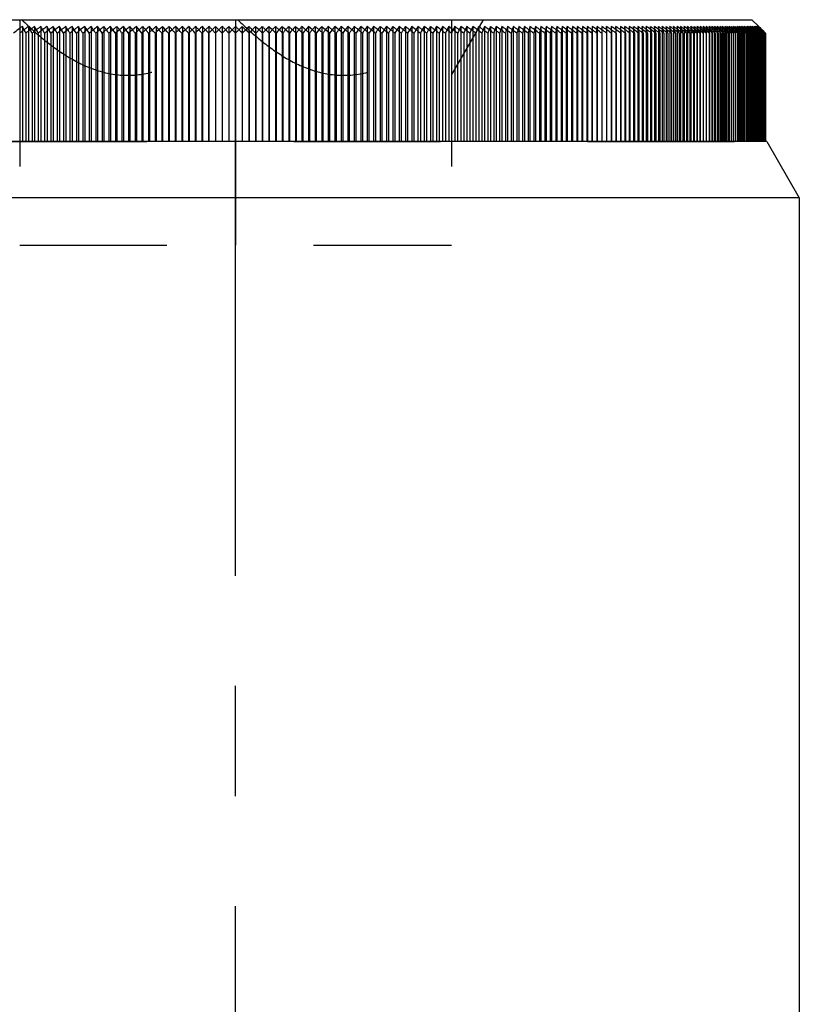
# Model space of a CAD drawing. Header units: millimetres. Extents: x 401 to 599, y 349 to 651.
# Tile 6 of 7: x 517 to 552, y 545 to 589. Entities that reach past the tile are written whole.
import ezdxf

# ---------------------------------------------------------------- set-up
doc = ezdxf.new("R2010")
doc.units = ezdxf.units.MM
doc.header["$LTSCALE"] = 65.185185
doc.linetypes.add('CENTER', pattern=[0.6, 0.375, -0.075, 0.075, -0.075])
doc.linetypes.add('HIDDEN', pattern=[0.2, 0.1, -0.1])
for name, color, linetype in [('FASEN', 7, 'CONTINUOUS'), ('FLAECHEN', 7, 'CONTINUOUS'), ('KONST.EL_MIT_GEO', 7, 'CONTINUOUS')]:
    doc.layers.add(name, color=color, linetype=linetype)

msp = doc.modelspace()

# ---------------------------------------------------------------- linework, layer by layer
at = {"layer": 'FASEN', "color": 7, "linetype": 'Continuous'}
for p, q in [((550.557, 583.5), (503.443, 583.5)), ((550.557, 583.5), (552, 581)), ((552, 581), (502, 581))]:
    msp.add_line(p, q, dxfattribs=at)
at = {"layer": 'FLAECHEN', "color": 2, "linetype": 'CENTER'}
msp.add_line((527, 486), (527, 588.5), dxfattribs=at)
at = {"layer": 'FLAECHEN', "color": 7, "linetype": 'Continuous'}
msp.add_line((552, 581), (552, 531.572), dxfattribs=at)
at = {"layer": 'KONST.EL_MIT_GEO', "color": 7, "linetype": 'Continuous'}
for p, q in [((504.1, 588.9), (549.9, 588.9)), ((517.547, 588.602), (517.547, 583.5)), ((518.088, 588.602), (518.088, 583.5)), ((518.636, 588.602), (518.636, 583.5)), ((519.189, 588.602), (519.189, 583.5)), ((519.747, 588.602), (519.747, 583.5)), ((520.31, 588.602), (520.31, 583.5)), ((520.877, 588.602), (520.877, 583.5)), ((521.448, 588.602), (521.448, 583.5)), ((522.023, 588.602), (522.023, 583.5)), ((522.601, 588.602), (522.601, 583.5)), ((523.182, 588.602), (523.182, 583.5)), ((523.765, 588.602), (523.765, 583.5)), ((524.35, 588.602), (524.35, 583.5)), ((524.937, 588.602), (524.937, 583.5)), ((525.526, 588.602), (525.526, 583.5)), ((526.115, 588.602), (526.115, 583.5)), ((526.705, 588.602), (526.705, 583.5)), ((527.295, 588.602), (527.295, 583.5)), ((527.885, 588.602), (527.885, 583.5)), ((528.474, 588.602), (528.474, 583.5)), ((529.063, 588.602), (529.063, 583.5)), ((529.65, 588.602), (529.65, 583.5)), ((530.235, 588.602), (530.235, 583.5)), ((530.818, 588.602), (530.818, 583.5)), ((531.399, 588.602), (531.399, 583.5)), ((531.977, 588.602), (531.977, 583.5)), ((532.552, 588.602), (532.552, 583.5)), ((533.123, 588.602), (533.123, 583.5)), ((533.69, 588.602), (533.69, 583.5)), ((534.253, 588.602), (534.253, 583.5)), ((534.811, 588.602), (534.811, 583.5)), ((535.364, 588.602), (535.364, 583.5)), ((535.912, 588.602), (535.912, 583.5)), ((536.453, 588.602), (536.453, 583.5)), ((536.989, 588.602), (536.989, 583.5)), ((537.519, 588.602), (537.519, 583.5)), ((538.041, 588.602), (538.041, 583.5)), ((538.556, 588.602), (538.556, 583.5)), ((539.064, 588.602), (539.064, 583.5)), ((539.564, 588.602), (539.564, 583.5)), ((540.056, 588.602), (540.056, 583.5)), ((540.54, 588.602), (540.54, 583.5)), ((541.015, 588.602), (541.015, 583.5)), ((541.48, 588.602), (541.433, 588.301)), ((541.48, 588.602), (541.48, 583.5)), ((541.937, 588.602), (541.9, 588.301)), ((541.937, 588.602), (541.937, 583.5)), ((542.383, 588.602), (542.358, 588.301)), ((542.383, 588.602), (542.383, 583.5)), ((542.82, 588.602), (542.805, 588.301)), ((542.82, 588.602), (542.82, 583.5)), ((543.246, 588.602), (543.242, 588.301)), ((543.246, 588.602), (543.246, 583.5)), ((543.662, 588.602), (543.669, 588.301)), ((544.067, 588.602), (544.085, 588.301)), ((544.461, 588.602), (544.49, 588.301)), ((544.844, 588.602), (544.883, 588.301)), ((548.474, 588.602), (548.529, 588.502)), ((548.691, 588.602), (548.748, 588.502)), ((548.804, 588.514), (548.691, 588.602)), ((548.893, 588.602), (548.954, 588.502)), ((549.019, 588.503), (548.893, 588.602)), ((549.081, 588.602), (549.145, 588.502)), ((549.206, 588.503), (549.081, 588.602)), ((549.255, 588.602), (549.322, 588.502)), ((549.378, 588.503), (549.255, 588.602)), ((549.414, 588.602), (549.484, 588.502)), ((549.535, 588.503), (549.414, 588.602)), ((549.559, 588.602), (549.632, 588.502)), ((549.678, 588.503), (549.559, 588.602)), ((549.689, 588.602), (549.766, 588.502)), ((549.807, 588.503), (549.689, 588.602)), ((549.805, 588.602), (549.884, 588.502)), ((549.92, 588.503), (549.805, 588.602)), ((549.9, 588.9), (550.192, 588.608)), ((549.906, 588.602), (549.988, 588.502)), ((550.019, 588.503), (549.906, 588.602)), ((549.992, 588.602), (550.077, 588.502)), ((550.103, 588.503), (549.992, 588.602)), ((550.063, 588.602), (550.151, 588.502)), ((550.172, 588.503), (550.063, 588.602)), ((550.119, 588.602), (550.21, 588.502)), ((550.226, 588.503), (550.119, 588.602)), ((550.16, 588.602), (550.254, 588.502)), ((550.265, 588.503), (550.16, 588.602)), ((550.186, 588.602), (550.282, 588.502)), ((550.289, 588.503), (550.186, 588.602)), ((517.698, 588.301), (517.698, 583.5)), ((518.25, 588.301), (518.25, 583.5)), ((518.807, 588.301), (518.807, 583.5)), ((519.37, 588.301), (519.37, 583.5)), ((519.938, 588.301), (519.938, 583.5)), ((520.51, 588.301), (520.51, 583.5)), ((521.087, 588.301), (521.087, 583.5)), ((521.667, 588.301), (521.667, 583.5)), ((522.251, 588.301), (522.251, 583.5)), ((522.838, 588.301), (522.838, 583.5)), ((523.427, 588.301), (523.427, 583.5)), ((524.019, 588.301), (524.019, 583.5)), ((524.613, 588.301), (524.613, 583.5)), ((525.208, 588.301), (525.208, 583.5)), ((525.805, 588.301), (525.805, 583.5)), ((526.402, 588.301), (526.402, 583.5)), ((527, 588.3), (527, 583.5)), ((527.598, 588.301), (527.598, 583.5)), ((528.195, 588.301), (528.195, 583.5)), ((528.792, 588.301), (528.792, 583.5)), ((529.387, 588.301), (529.387, 583.5)), ((529.981, 588.301), (529.981, 583.5)), ((530.573, 588.301), (530.573, 583.5)), ((531.162, 588.301), (531.162, 583.5)), ((531.749, 588.301), (531.749, 583.5)), ((532.333, 588.301), (532.333, 583.5)), ((532.913, 588.301), (532.913, 583.5)), ((533.49, 588.301), (533.49, 583.5)), ((534.062, 588.301), (534.062, 583.5)), ((534.63, 588.301), (534.63, 583.5)), ((535.193, 588.301), (535.193, 583.5)), ((535.75, 588.301), (535.75, 583.5)), ((536.302, 588.301), (536.302, 583.5)), ((536.848, 588.301), (536.848, 583.5)), ((537.388, 588.301), (537.388, 583.5)), ((537.92, 588.301), (537.92, 583.5)), ((538.446, 588.301), (538.446, 583.5)), ((538.964, 588.301), (538.964, 583.5)), ((539.475, 588.301), (539.475, 583.5)), ((539.978, 588.301), (539.978, 583.5)), ((540.472, 588.301), (540.472, 583.5)), ((540.957, 588.301), (540.957, 583.5)), ((541.433, 588.301), (541.433, 583.5)), ((541.9, 588.301), (541.9, 583.5)), ((542.358, 588.301), (542.358, 583.5)), ((542.805, 588.301), (542.805, 583.5)), ((543.242, 588.301), (543.242, 583.5)), ((543.669, 588.301), (543.669, 583.5)), ((544.085, 588.301), (544.085, 583.5)), ((544.49, 588.301), (544.49, 583.5)), ((544.883, 588.301), (544.883, 583.5)), ((545.265, 588.301), (545.265, 583.5)), ((545.635, 588.301), (545.635, 583.5)), ((545.993, 588.301), (545.993, 583.5)), ((546.339, 588.301), (546.339, 583.5)), ((546.672, 588.301), (546.672, 583.5)), ((546.993, 588.301), (546.993, 583.5)), ((547.301, 588.301), (547.301, 583.5)), ((547.595, 588.301), (547.595, 583.5)), ((547.876, 588.301), (547.876, 583.5)), ((548.144, 588.301), (547.973, 588.429)), ((548.144, 588.301), (548.144, 583.5)), ((548.398, 588.301), (548.237, 588.423)), ((548.346, 588.402), (548.398, 588.301)), ((548.398, 588.301), (548.398, 583.5)), ((548.638, 588.301), (548.487, 588.417)), ((548.529, 588.502), (548.583, 588.402)), ((548.583, 588.402), (548.638, 588.301)), ((548.638, 588.301), (548.638, 583.5)), ((548.864, 588.301), (548.723, 588.41)), ((548.748, 588.502), (548.806, 588.402)), ((548.806, 588.402), (548.864, 588.301)), ((548.864, 588.301), (548.864, 583.5)), ((549.076, 588.301), (548.945, 588.404)), ((548.954, 588.502), (549.015, 588.402)), ((549.015, 588.402), (549.076, 588.301)), ((549.076, 588.301), (549.076, 583.5)), ((549.145, 588.502), (549.209, 588.402)), ((549.274, 588.301), (549.146, 588.402)), ((549.209, 588.402), (549.274, 588.301)), ((549.274, 588.301), (549.274, 583.5)), ((549.322, 588.502), (549.389, 588.402)), ((549.457, 588.301), (549.331, 588.402)), ((549.389, 588.402), (549.4, 588.386)), ((549.4, 588.386), (549.457, 588.301)), ((549.457, 588.301), (549.457, 583.5)), ((549.626, 588.301), (549.501, 588.402)), ((549.555, 588.402), (549.57, 588.38)), ((549.57, 588.38), (549.626, 588.301)), ((549.626, 588.301), (549.626, 583.5)), ((549.78, 588.301), (549.657, 588.402)), ((549.706, 588.402), (549.743, 588.352)), ((549.78, 588.301), (549.78, 583.5)), ((549.919, 588.301), (549.798, 588.402)), ((549.842, 588.402), (549.881, 588.352)), ((549.884, 588.502), (549.924, 588.452)), ((549.919, 588.301), (549.919, 583.5)), ((549.924, 588.452), (549.964, 588.402)), ((550.044, 588.301), (549.925, 588.402)), ((549.964, 588.402), (550.004, 588.352)), ((549.988, 588.502), (550.029, 588.452)), ((550.037, 588.402), (550.02, 588.417)), ((550.029, 588.452), (550.112, 588.352)), ((550.153, 588.301), (550.037, 588.402)), ((550.044, 588.301), (550.044, 583.5)), ((550.077, 588.502), (550.119, 588.452)), ((550.119, 588.452), (550.163, 588.402)), ((550.248, 588.301), (550.133, 588.402)), ((550.151, 588.502), (550.195, 588.452)), ((550.153, 588.301), (550.153, 583.5)), ((550.163, 588.402), (550.209, 588.347)), ((550.227, 588.453), (550.172, 588.503)), ((550.195, 588.452), (550.252, 588.387)), ((550.328, 588.301), (550.215, 588.402)), ((550.28, 588.453), (550.226, 588.503)), ((550.262, 588.42), (550.227, 588.453)), ((550.248, 588.301), (550.248, 583.5)), ((550.254, 588.502), (550.3, 588.452)), ((550.282, 588.402), (550.262, 588.42)), ((550.317, 588.453), (550.265, 588.503)), ((550.333, 588.402), (550.28, 588.453)), ((550.282, 588.502), (550.331, 588.452)), ((550.392, 588.301), (550.282, 588.402)), ((550.34, 588.453), (550.289, 588.503)), ((550.293, 588.34), (550.328, 588.301)), ((550.3, 588.452), (550.352, 588.397)), ((550.357, 588.415), (550.317, 588.453)), ((550.328, 588.301), (550.328, 583.5)), ((550.441, 588.301), (550.333, 588.402)), ((550.391, 588.402), (550.34, 588.453)), ((550.37, 588.402), (550.357, 588.415)), ((550.363, 588.333), (550.392, 588.301)), ((550.476, 588.301), (550.37, 588.402)), ((550.495, 588.301), (550.391, 588.402)), ((550.392, 588.301), (550.392, 583.5)), ((550.419, 588.325), (550.441, 588.301)), ((550.441, 588.301), (550.441, 583.5)), ((550.46, 588.318), (550.476, 588.301)), ((550.476, 588.301), (550.476, 583.5)), ((550.486, 588.31), (550.495, 588.301)), ((550.495, 588.301), (550.495, 583.5))]:
    msp.add_line(p, q, dxfattribs=at)
at = {"layer": 'KONST.EL_MIT_GEO', "color": 8, "linetype": 'HIDDEN'}
for p, q in [((517.425, 588.9), (517.425, 578.9)), ((517.817, 588.602), (517.817, 583.5)), ((518.362, 588.602), (518.362, 583.5)), ((518.912, 588.602), (518.912, 583.5)), ((519.468, 588.602), (519.468, 583.5)), ((520.028, 588.602), (520.028, 583.5)), ((520.593, 588.602), (520.593, 583.5)), ((521.162, 588.602), (521.162, 583.5)), ((521.735, 588.602), (521.735, 583.5)), ((522.312, 588.602), (522.312, 583.5)), ((522.891, 588.602), (522.891, 583.5)), ((523.473, 588.602), (523.473, 583.5)), ((524.057, 588.602), (524.057, 583.5)), ((524.644, 588.602), (524.644, 583.5)), ((525.231, 588.602), (525.231, 583.5)), ((525.82, 588.602), (525.82, 583.5)), ((526.41, 588.602), (526.41, 583.5)), ((527, 588.9), (527, 588.3)), ((527.59, 588.602), (527.59, 583.5)), ((528.18, 588.602), (528.18, 583.5)), ((528.769, 588.602), (528.769, 583.5)), ((529.356, 588.602), (529.356, 583.5)), ((529.943, 588.602), (529.943, 583.5)), ((530.527, 588.602), (530.527, 583.5)), ((531.109, 588.602), (531.109, 583.5)), ((531.688, 588.602), (531.688, 583.5)), ((532.265, 588.602), (532.265, 583.5)), ((532.838, 588.602), (532.838, 583.5)), ((533.407, 588.602), (533.407, 583.5)), ((533.972, 588.602), (533.972, 583.5)), ((534.532, 588.602), (534.532, 583.5)), ((535.088, 588.602), (535.088, 583.5)), ((535.638, 588.602), (535.638, 583.5)), ((536.183, 588.602), (536.183, 583.5)), ((536.575, 586.432), (538, 588.9)), ((536.575, 588.9), (536.575, 578.9)), ((536.722, 588.602), (536.722, 583.5)), ((537.255, 588.602), (537.255, 583.5)), ((537.781, 588.602), (537.781, 583.5)), ((538.3, 588.602), (538.3, 583.5)), ((538.811, 588.602), (538.811, 583.5)), ((539.315, 588.602), (539.315, 583.5)), ((539.811, 588.602), (539.811, 583.5)), ((540.299, 588.602), (540.299, 583.5)), ((540.778, 588.602), (540.778, 583.5)), ((541.249, 588.602), (541.249, 583.5)), ((541.668, 588.301), (541.71, 588.602)), ((541.71, 588.602), (541.71, 583.5)), ((542.13, 588.301), (542.161, 588.602)), ((542.161, 588.602), (542.161, 583.5)), ((542.583, 588.301), (542.603, 588.602)), ((542.603, 588.602), (542.603, 583.5)), ((543.025, 588.301), (543.034, 588.602)), ((543.034, 588.602), (543.034, 583.5)), ((543.456, 588.602), (543.456, 583.5)), ((543.457, 588.301), (543.456, 588.602)), ((543.662, 588.602), (543.662, 583.5)), ((543.866, 588.602), (543.866, 583.5)), ((543.878, 588.301), (543.866, 588.602)), ((544.067, 588.602), (544.067, 583.5)), ((544.266, 588.602), (544.266, 583.5)), ((544.289, 588.301), (544.266, 588.602)), ((544.461, 588.602), (544.461, 583.5)), ((544.654, 588.602), (544.654, 583.5)), ((544.688, 588.301), (544.654, 588.602)), ((544.844, 588.602), (544.844, 583.5)), ((545.031, 588.602), (545.031, 583.5)), ((545.076, 588.301), (545.031, 588.602)), ((545.216, 588.602), (545.216, 583.5)), ((545.397, 588.602), (545.397, 583.5)), ((545.575, 588.602), (545.575, 583.5)), ((545.75, 588.602), (545.75, 583.5)), ((545.922, 588.602), (545.922, 583.5)), ((546.092, 588.602), (546.092, 583.5)), ((546.117, 588.503), (546.092, 588.602)), ((546.258, 588.602), (546.258, 583.5)), ((546.421, 588.602), (546.421, 583.5)), ((546.449, 588.503), (546.421, 588.602)), ((546.58, 588.602), (546.58, 583.5)), ((546.737, 588.602), (546.737, 583.5)), ((546.769, 588.503), (546.737, 588.602)), ((546.891, 588.602), (546.891, 583.5)), ((547.041, 588.602), (547.041, 583.5)), ((547.077, 588.503), (547.041, 588.602)), ((547.188, 588.602), (547.188, 583.5)), ((547.331, 588.602), (547.331, 583.5)), ((547.371, 588.503), (547.331, 588.602)), ((547.472, 588.602), (547.472, 583.5)), ((547.609, 588.602), (547.609, 583.5)), ((547.652, 588.503), (547.609, 588.602)), ((547.743, 588.602), (547.743, 583.5)), ((547.873, 588.602), (547.876, 588.301)), ((547.919, 588.503), (547.873, 588.602)), ((548, 588.602), (548, 583.5)), ((548.124, 588.602), (548.124, 583.5)), ((548.173, 588.503), (548.124, 588.602)), ((548.244, 588.602), (548.244, 583.5)), ((548.361, 588.602), (548.361, 583.5)), ((548.414, 588.503), (548.361, 588.602)), ((548.474, 588.602), (548.474, 583.5)), ((548.584, 588.602), (548.584, 583.5)), ((548.64, 588.503), (548.584, 588.602)), ((548.691, 588.602), (548.691, 583.5)), ((548.793, 588.602), (548.793, 583.5)), ((548.853, 588.503), (548.793, 588.602)), ((548.893, 588.602), (548.893, 583.5)), ((548.989, 588.602), (548.989, 583.5)), ((549.051, 588.503), (548.989, 588.602)), ((549.081, 588.602), (549.081, 583.5)), ((549.17, 588.602), (549.17, 583.5)), ((549.235, 588.503), (549.17, 588.602)), ((549.255, 588.602), (549.255, 583.5)), ((549.336, 588.602), (549.336, 583.5)), ((549.405, 588.503), (549.336, 588.602)), ((549.414, 588.602), (549.414, 583.5)), ((549.488, 588.602), (549.488, 583.5)), ((549.56, 588.503), (549.488, 588.602)), ((549.559, 588.602), (549.559, 583.5)), ((549.626, 588.602), (549.626, 588.301)), ((549.701, 588.503), (549.626, 588.602)), ((549.689, 588.602), (549.689, 583.5)), ((549.749, 588.602), (549.749, 583.5)), ((549.827, 588.503), (549.749, 588.602)), ((549.805, 588.602), (549.805, 583.5)), ((549.857, 588.602), (549.857, 583.5)), ((549.938, 588.503), (549.857, 588.602)), ((549.906, 588.602), (549.906, 583.5)), ((549.95, 588.602), (549.95, 583.5)), ((550.034, 588.503), (549.95, 588.602)), ((549.992, 588.602), (549.992, 583.5)), ((550.029, 588.602), (550.029, 583.5)), ((550.115, 588.503), (550.029, 588.602)), ((550.063, 588.602), (550.063, 583.5)), ((550.093, 588.602), (550.093, 583.5)), ((550.137, 588.552), (550.093, 588.602)), ((550.119, 588.602), (550.119, 583.5)), ((550.141, 588.602), (550.141, 583.5)), ((550.187, 588.552), (550.141, 588.602)), ((550.16, 588.602), (550.16, 583.5)), ((550.175, 588.602), (550.175, 583.5)), ((550.222, 588.552), (550.175, 588.602)), ((550.186, 588.602), (550.186, 583.5)), ((550.192, 588.608), (550.347, 588.453)), ((550.194, 588.602), (550.194, 583.5)), ((550.242, 588.552), (550.194, 588.602)), ((550.198, 588.602), (550.296, 588.502)), ((517.973, 588.301), (517.973, 583.5)), ((518.528, 588.301), (518.528, 583.5)), ((519.088, 588.301), (519.088, 583.5)), ((519.653, 588.301), (519.653, 583.5)), ((520.223, 588.301), (520.223, 583.5)), ((520.798, 588.301), (520.798, 583.5)), ((521.376, 588.301), (521.376, 583.5)), ((521.959, 588.301), (521.959, 583.5)), ((522.544, 588.301), (522.544, 583.5)), ((523.132, 588.301), (523.132, 583.5)), ((523.723, 588.301), (523.723, 583.5)), ((524.316, 588.301), (524.316, 583.5)), ((524.911, 588.301), (524.911, 583.5)), ((525.507, 588.301), (525.507, 583.5)), ((526.104, 588.301), (526.104, 583.5)), ((527.896, 588.301), (527.896, 583.5)), ((528.493, 588.301), (528.493, 583.5)), ((529.089, 588.301), (529.089, 583.5)), ((529.684, 588.301), (529.684, 583.5)), ((530.277, 588.301), (530.277, 583.5)), ((530.868, 588.301), (530.868, 583.5)), ((531.456, 588.301), (531.456, 583.5)), ((532.042, 588.301), (532.042, 583.5)), ((532.624, 588.301), (532.624, 583.5)), ((533.202, 588.301), (533.202, 583.5)), ((533.777, 588.301), (533.777, 583.5)), ((534.347, 588.301), (534.347, 583.5)), ((534.912, 588.301), (534.912, 583.5)), ((535.472, 588.301), (535.472, 583.5)), ((536.027, 588.301), (536.027, 583.5)), ((537.119, 588.301), (537.119, 583.5)), ((537.655, 588.301), (537.655, 583.5)), ((538.184, 588.301), (538.184, 583.5)), ((538.706, 588.301), (538.706, 583.5)), ((539.221, 588.301), (539.221, 583.5)), ((539.727, 588.301), (539.727, 583.5)), ((540.226, 588.301), (540.226, 583.5)), ((540.715, 588.301), (540.715, 583.5)), ((541.196, 588.301), (541.196, 583.5)), ((541.668, 588.301), (541.668, 583.5)), ((542.13, 588.301), (542.13, 583.5)), ((542.583, 588.301), (542.583, 583.5)), ((543.025, 588.301), (543.025, 583.5)), ((543.878, 588.301), (543.878, 583.5)), ((544.289, 588.301), (544.289, 583.5)), ((544.688, 588.301), (544.688, 583.5)), ((545.076, 588.301), (545.076, 583.5)), ((545.452, 588.301), (545.452, 583.5)), ((545.816, 588.301), (545.794, 588.402)), ((545.816, 588.301), (545.816, 583.5)), ((546.168, 588.301), (546.142, 588.402)), ((546.168, 588.301), (546.168, 583.5)), ((546.507, 588.301), (546.478, 588.402)), ((546.507, 588.301), (546.507, 583.5)), ((546.834, 588.301), (546.802, 588.402)), ((546.834, 588.301), (546.834, 583.5)), ((547.148, 588.301), (547.112, 588.402)), ((547.148, 588.301), (547.148, 583.5)), ((547.45, 588.301), (547.41, 588.402)), ((547.45, 588.301), (547.45, 583.5)), ((547.737, 588.301), (547.694, 588.402)), ((547.737, 588.301), (547.737, 583.5)), ((548.012, 588.301), (547.965, 588.402)), ((548.012, 588.301), (548.012, 583.5)), ((548.273, 588.301), (548.223, 588.402)), ((548.273, 588.301), (548.273, 583.5)), ((548.52, 588.301), (548.467, 588.402)), ((548.52, 588.301), (548.52, 583.5)), ((548.753, 588.301), (548.696, 588.402)), ((548.753, 588.301), (548.753, 583.5)), ((548.972, 588.301), (548.912, 588.402)), ((548.972, 588.301), (548.972, 583.5)), ((549.177, 588.301), (549.114, 588.402)), ((549.177, 588.301), (549.177, 583.5)), ((549.367, 588.301), (549.301, 588.402)), ((549.367, 588.301), (549.367, 583.5)), ((549.508, 588.351), (549.474, 588.402)), ((549.543, 588.301), (549.508, 588.351)), ((549.543, 588.301), (549.543, 583.5)), ((549.668, 588.351), (549.632, 588.402)), ((549.705, 588.301), (549.668, 588.351)), ((549.705, 588.301), (549.705, 583.5)), ((549.743, 588.352), (549.78, 588.301)), ((549.813, 588.351), (549.776, 588.402)), ((549.851, 588.301), (549.813, 588.351)), ((549.866, 588.453), (549.827, 588.503)), ((549.851, 588.301), (549.851, 583.5)), ((549.905, 588.402), (549.866, 588.453)), ((549.881, 588.352), (549.919, 588.301)), ((549.944, 588.351), (549.905, 588.402)), ((549.978, 588.453), (549.938, 588.503)), ((549.983, 588.301), (549.944, 588.351)), ((550.019, 588.402), (549.978, 588.453)), ((549.983, 588.301), (549.983, 583.5)), ((550.004, 588.352), (550.044, 588.301)), ((550.06, 588.351), (550.019, 588.402)), ((550.076, 588.453), (550.034, 588.503)), ((550.1, 588.301), (550.06, 588.351)), ((550.118, 588.402), (550.076, 588.453)), ((550.1, 588.301), (550.1, 583.5)), ((550.112, 588.352), (550.153, 588.301)), ((550.159, 588.453), (550.115, 588.503)), ((550.16, 588.351), (550.118, 588.402)), ((550.182, 588.503), (550.137, 588.552)), ((550.202, 588.402), (550.159, 588.453)), ((550.202, 588.301), (550.16, 588.351)), ((550.227, 588.453), (550.182, 588.503)), ((550.233, 588.503), (550.187, 588.552)), ((550.239, 588.36), (550.202, 588.402)), ((550.202, 588.301), (550.202, 583.5)), ((550.209, 588.347), (550.248, 588.301)), ((550.27, 588.503), (550.222, 588.552)), ((550.272, 588.402), (550.227, 588.453)), ((550.28, 588.453), (550.233, 588.503)), ((550.246, 588.351), (550.239, 588.36)), ((550.291, 588.503), (550.242, 588.552)), ((550.29, 588.301), (550.246, 588.351)), ((550.252, 588.387), (550.293, 588.34)), ((550.317, 588.453), (550.27, 588.503)), ((550.317, 588.351), (550.272, 588.402)), ((550.326, 588.402), (550.28, 588.453)), ((550.29, 588.301), (550.29, 583.5)), ((550.34, 588.453), (550.291, 588.503)), ((550.296, 588.502), (550.346, 588.452)), ((550.301, 588.402), (550.346, 588.352)), ((550.365, 588.402), (550.317, 588.453)), ((550.362, 588.301), (550.317, 588.351)), ((550.372, 588.351), (550.326, 588.402)), ((550.331, 588.452), (550.367, 588.415)), ((550.389, 588.402), (550.34, 588.453)), ((550.346, 588.452), (550.395, 588.402)), ((550.346, 588.352), (550.363, 588.333)), ((550.374, 588.426), (550.347, 588.453)), ((550.352, 588.397), (550.394, 588.352)), ((550.362, 588.301), (550.362, 583.5)), ((550.413, 588.351), (550.365, 588.402)), ((550.367, 588.415), (550.379, 588.402)), ((550.419, 588.301), (550.372, 588.351)), ((550.398, 588.402), (550.374, 588.426)), ((550.379, 588.402), (550.427, 588.352)), ((550.487, 588.301), (550.389, 588.402)), ((550.394, 588.352), (550.419, 588.325)), ((550.395, 588.402), (550.445, 588.352)), ((550.498, 588.301), (550.398, 588.402)), ((550.46, 588.301), (550.413, 588.351)), ((550.419, 588.301), (550.419, 583.5)), ((550.427, 588.352), (550.436, 588.343)), ((550.436, 588.343), (550.46, 588.318)), ((550.445, 588.352), (550.469, 588.327)), ((550.46, 588.301), (550.46, 583.5)), ((550.469, 588.327), (550.486, 588.31)), ((550.487, 588.301), (550.487, 583.5)), ((503.502, 583.5), (550.495, 583.5)), ((527, 583.5), (527, 578.9)), ((517.425, 578.9), (536.575, 578.9))]:
    msp.add_line(p, q, dxfattribs=at)
at = {"layer": 'KONST.EL_MIT_GEO', "color": 7, "linetype": 'Continuous'}
for centre, radius, start, end in [((567.008, 523.281), 81.935, 127.13359, 127.48062), ((457.791, 558.442), 66.936, 26.49254, 26.7811), ((567.422, 524.107), 81.2, 127.41285, 127.76079), ((460.502, 557.615), 65.394, 27.98475, 28.28414), ((567.836, 524.976), 80.43, 127.71384, 128.06274), ((462.856, 556.746), 64.236, 29.42185, 29.73089), ((568.254, 525.886), 79.628, 128.03717, 128.38705), ((464.916, 555.835), 63.398, 30.80399, 31.12158), ((568.674, 526.835), 78.797, 128.3835, 128.73437), ((466.734, 554.885), 62.828, 32.13166, 32.45674), ((569.099, 527.82), 77.941, 128.75353, 129.10541), ((468.348, 553.898), 62.485, 33.40555, 33.73717), ((569.528, 528.839), 77.062, 129.14802, 129.50091), ((469.79, 552.878), 62.338, 34.62661, 34.96387), ((569.964, 529.89), 76.164, 129.56776, 129.92165), ((471.088, 551.827), 62.358, 35.79592, 36.138), ((570.407, 530.968), 75.251, 130.01362, 130.36849), ((472.262, 550.748), 62.523, 36.91472, 37.26088), ((570.859, 532.072), 74.326, 130.48651, 130.84233), ((473.33, 549.642), 62.813, 37.98434, 38.3339), ((571.321, 533.2), 73.395, 130.9874, 131.34411), ((474.306, 548.514), 63.213, 39.00618, 39.35854), ((571.795, 534.346), 72.461, 131.51731, 131.87486), ((475.204, 547.366), 63.707, 39.98172, 40.33632), ((572.284, 535.51), 71.529, 132.07734, 132.43562), ((476.034, 546.201), 64.283, 40.91242, 41.26878), ((572.79, 536.688), 70.604, 132.66861, 133.02753), ((476.804, 545.023), 64.93, 41.79979, 42.15747), ((573.314, 537.876), 69.691, 133.29234, 133.65176), ((477.524, 543.833), 65.639, 42.64532, 43.00394), ((573.861, 539.073), 68.795, 133.94976, 134.30953), ((478.198, 542.636), 66.4, 43.45048, 43.80971), ((574.433, 540.274), 67.923, 134.6422, 135.00213), ((575.057, 541.454), 67.113, 135.3711, 135.73081), ((479.435, 540.23), 68.047, 44.94548, 45.30508), ((575.671, 542.677), 66.276, 136.13763, 136.49719), ((480.008, 539.028), 68.919, 45.6381, 45.99755), ((576.345, 543.874), 65.515, 136.94349, 137.30244), ((480.554, 537.831), 69.814, 46.29592, 46.65502), ((577.064, 545.062), 64.806, 137.7901, 138.14811), ((481.079, 536.641), 70.728, 46.92022, 47.27882), ((577.834, 546.24), 64.158, 138.67899, 139.03567), ((481.584, 535.462), 71.653, 47.51222, 47.87018), ((578.663, 547.404), 63.581, 139.61171, 139.96663), ((482.072, 534.297), 72.585, 48.0731, 48.43032), ((579.56, 548.551), 63.086, 140.58981, 140.94249), ((482.547, 533.149), 73.52, 48.60396, 48.96035), ((580.535, 549.678), 62.686, 141.61486, 141.96474), ((483.009, 532.021), 74.451, 49.10588, 49.46138), ((581.602, 550.782), 62.394, 142.68838, 143.03486), ((483.46, 530.916), 75.376, 49.57985, 49.93441), ((582.774, 551.861), 62.227, 143.81186, 144.15425), ((483.903, 529.836), 76.29, 50.02684, 50.38041), ((584.07, 552.911), 62.205, 144.9867, 145.32427), ((484.338, 528.785), 77.188, 50.44772, 50.8003), ((585.51, 553.93), 62.35, 146.21423, 146.54615), ((484.767, 527.765), 78.068, 50.84336, 51.19493), ((587.121, 554.915), 62.689, 147.49562, 147.821), ((485.191, 526.779), 78.925, 51.21455, 51.5651), ((588.935, 555.864), 63.255, 148.83188, 149.14975), ((485.611, 525.829), 79.756, 51.56202, 51.91158), ((590.992, 556.774), 64.089, 150.22382, 150.53314), ((486.028, 524.918), 80.558, 51.88647, 52.23506), ((593.341, 557.643), 65.242, 151.67198, 151.97164), ((486.443, 524.048), 81.329, 52.18855, 52.53619), ((596.046, 558.469), 66.778, 153.17662, 153.46544), ((486.855, 523.222), 82.064, 52.46886, 52.81558), ((599.191, 559.249), 68.78, 154.73762, 155.01436), ((487.267, 522.441), 82.762, 52.72795, 53.07379), ((602.886, 559.982), 71.358, 156.35449, 156.61786), ((487.678, 521.708), 83.42, 52.96633, 53.31134), ((607.279, 560.665), 74.662, 158.02626, 158.27494), ((488.089, 521.024), 84.036, 53.18447, 53.5287), ((612.576, 561.297), 78.896, 159.7515, 159.98415), ((488.499, 520.392), 84.607, 53.3828, 53.72631), ((619.071, 561.876), 84.353, 161.52822, 161.74349), ((488.91, 519.812), 85.132, 53.56171, 53.90455), ((627.198, 562.401), 91.466, 163.35389, 163.55044), ((489.322, 519.287), 85.609, 53.72154, 54.06377), ((637.624, 562.87), 100.904, 165.22536, 165.40192), ((489.734, 518.818), 86.036, 53.86261, 54.20429), ((651.44, 563.282), 113.754, 167.13892, 167.29427), ((490.147, 518.405), 86.412, 53.98519, 54.32639), ((670.543, 563.636), 131.913, 169.09026, 169.22328), ((490.561, 518.051), 86.735, 54.08951, 54.43029), ((490.976, 517.755), 87.005, 54.17578, 54.51621), ((491.392, 517.519), 87.221, 54.24416, 54.58432), ((491.808, 517.344), 87.382, 54.29479, 54.63474), ((492.225, 517.229), 87.487, 54.32775, 54.66757), ((492.642, 517.176), 87.536, 54.34312, 54.68288), ((493.059, 517.184), 87.529, 54.34093, 54.68069), ((493.476, 517.252), 87.466, 54.32116, 54.66101), ((493.893, 517.382), 87.347, 54.28379, 54.62379), ((494.309, 517.573), 87.172, 54.22874, 54.56896), ((396.171, 563.863), 151.084, 9.30871, 9.42431), ((494.723, 517.824), 86.943, 54.1559, 54.49641), ((421.354, 563.553), 126.721, 11.26213, 11.40083), ((495.136, 518.134), 86.659, 54.06513, 54.40601), ((438.758, 563.184), 110.138, 13.1824, 13.34316), ((495.547, 518.503), 86.323, 53.95627, 54.29758), ((451.439, 562.758), 98.277, 15.06491, 15.24658), ((495.955, 518.93), 85.934, 53.82909, 54.1709), ((461.039, 562.275), 89.502, 16.90557, 17.10692), ((496.359, 519.413), 85.494, 53.68336, 54.02573), ((468.514, 561.736), 82.853, 18.70089, 18.92062), ((496.76, 519.952), 85.005, 53.51879, 53.86179), ((474.463, 561.144), 77.736, 20.44791, 20.68469), ((497.156, 520.545), 84.468, 53.33506, 53.67874), ((479.278, 560.499), 73.758, 22.14425, 22.39673), ((497.547, 521.19), 83.886, 53.13181, 53.47624), ((483.226, 559.803), 70.652, 23.78806, 24.0549), ((516.319, 546.367), 52.643, 53.0362, 53.3494), ((486.498, 559.058), 68.23, 25.37799, 25.65787), ((516.936, 547.218), 51.746, 52.7785, 53.1069), ((490.073, 558.698), 65.408, 27.0095, 27.20613), ((517.4, 547.903), 51.066, 52.5004, 52.8429), ((517.723, 548.443), 50.58, 52.2015, 52.5571), ((525.776, 558.919), 37.499, 51.8397, 52.1136), ((526.336, 559.722), 36.645, 51.5035, 51.7566), ((526.585, 560.163), 36.261, 51.1502, 51.4041), ((526.821, 560.62), 35.864, 50.7731, 51.0276), ((498.984, 552.88), 61.8, 35.08535, 35.19903), ((527.042, 561.092), 35.458, 50.3713, 50.6266), ((499.816, 551.829), 61.86, 36.24413, 36.35936), ((527.246, 561.579), 35.044, 49.944, 50.2), ((500.511, 550.751), 62.058, 37.35237, 37.46891), ((527.435, 562.078), 34.623, 49.4905, 49.7472), ((528.718, 563.876), 32.496, 49.0413, 49.2729), ((527.757, 563.11), 33.77, 48.5007, 48.7587), ((527.889, 563.64), 33.341, 47.9625, 48.221), ((502.461, 545.046), 64.563, 42.18593, 42.30612)]:
    msp.add_arc(centre, radius, start, end, dxfattribs=at)
at = {"layer": 'KONST.EL_MIT_GEO', "color": 8, "linetype": 'HIDDEN'}
for centre, radius, start, end in [((567.351, 523.63), 81.701, 127.32143, 127.6686), ((459.356, 558.062), 65.957, 27.28836, 27.58275), ((567.764, 524.478), 80.948, 127.61162, 127.95973), ((461.874, 557.214), 64.622, 28.75451, 29.05914), ((568.18, 525.369), 80.161, 127.92385, 128.27291), ((464.07, 556.324), 63.636, 30.16541, 30.47914), ((568.598, 526.299), 79.344, 128.25874, 128.60879), ((465.999, 555.394), 62.941, 31.52141, 31.84316), ((569.02, 527.268), 78.499, 128.61697, 128.96803), ((467.707, 554.427), 62.493, 32.8231, 33.15187), ((569.447, 528.271), 77.631, 128.99928, 129.35135), ((469.23, 553.424), 62.255, 34.07134, 34.40619), ((569.879, 529.307), 76.741, 129.40644, 129.75951), ((470.595, 552.389), 62.197, 35.26714, 35.60722), ((570.318, 530.373), 75.835, 129.83927, 130.19334), ((471.826, 551.325), 62.294, 36.41168, 36.7562), ((570.765, 531.466), 74.915, 130.29867, 130.6537), ((472.944, 550.233), 62.525, 37.50626, 37.85452), ((571.221, 532.583), 73.986, 130.78557, 131.14152), ((473.963, 549.117), 62.873, 38.55227, 38.90362), ((571.689, 533.721), 73.053, 131.30097, 131.65778), ((474.898, 547.979), 63.323, 39.55114, 39.905), ((572.17, 534.878), 72.119, 131.84591, 132.20352), ((475.76, 546.824), 63.86, 40.50436, 40.86022), ((572.666, 536.05), 71.189, 132.42152, 132.77981), ((476.558, 545.652), 64.474, 41.41344, 41.77083), ((573.181, 537.235), 70.269, 133.02895, 133.38781), ((477.302, 544.469), 65.153, 42.27986, 42.63839), ((573.716, 538.428), 69.364, 133.66942, 134.02871), ((477.998, 543.276), 65.89, 43.10514, 43.46443), ((574.275, 539.629), 68.48, 134.34422, 134.70377), ((478.652, 542.077), 66.674, 43.89074, 44.25048), ((574.861, 540.832), 67.622, 135.05468, 135.41428), ((479.139, 540.832), 67.621, 44.5859, 44.94551), ((575.348, 542.077), 66.674, 135.74953, 136.10928), ((479.856, 539.673), 68.356, 45.34861, 45.70848), ((576.134, 543.235), 66.013, 136.58818, 136.94715), ((480.415, 538.474), 69.24, 46.02363, 46.38325), ((576.83, 544.429), 65.277, 137.41412, 137.77232), ((480.951, 537.281), 70.145, 46.66447, 47.02366), ((577.574, 545.614), 64.598, 138.28151, 138.63858), ((481.465, 536.098), 71.065, 47.27239, 47.63101), ((578.373, 546.786), 63.985, 139.19189, 139.54743), ((481.962, 534.926), 71.994, 47.84858, 48.20651), ((579.236, 547.943), 63.449, 140.14682, 140.50036), ((482.444, 533.771), 72.928, 48.3942, 48.75134), ((580.172, 549.081), 63, 141.14783, 141.49886), ((482.912, 532.633), 73.861, 48.91034, 49.26661), ((581.192, 550.198), 62.654, 142.19647, 142.54442), ((483.368, 531.517), 74.79, 49.39803, 49.75338), ((582.311, 551.291), 62.424, 143.29424, 143.63846), ((483.816, 530.425), 75.709, 49.85825, 50.21264), ((583.544, 552.357), 62.329, 144.44258, 144.78235), ((484.255, 529.361), 76.615, 50.29193, 50.64533), ((584.911, 553.393), 62.389, 145.64284, 145.97739), ((484.687, 528.326), 77.504, 50.69995, 51.05233), ((586.436, 554.396), 62.63, 146.89627, 147.22474), ((485.114, 527.323), 78.372, 51.08312, 51.43449), ((588.147, 555.364), 63.082, 148.20395, 148.52541), ((485.536, 526.356), 79.216, 51.44221, 51.79258), ((590.081, 556.295), 63.78, 149.56679, 149.88024), ((485.955, 525.426), 80.033, 51.77795, 52.12733), ((592.281, 557.186), 64.771, 150.98546, 151.28982), ((486.371, 524.536), 80.819, 52.09099, 52.43941), ((594.804, 558.034), 66.112, 152.46035, 152.75448), ((486.785, 523.688), 81.572, 52.38198, 52.72946), ((597.724, 558.838), 67.876, 153.99153, 154.27421), ((487.198, 522.885), 82.288, 52.65148, 52.99807), ((601.136, 559.595), 70.159, 155.57869, 155.84867), ((487.609, 522.129), 82.966, 52.90003, 53.24576), ((605.168, 560.304), 73.088, 157.22111, 157.47707), ((488.02, 521.421), 83.603, 53.12812, 53.47304), ((609.995, 560.962), 76.838, 158.91758, 159.1582), ((488.431, 520.763), 84.196, 53.33619, 53.68037), ((615.862, 561.569), 81.655, 160.6664, 160.89032), ((488.842, 520.157), 84.744, 53.52467, 53.86814), ((623.125, 562.121), 87.893, 162.46531, 162.67119), ((489.254, 519.605), 85.245, 53.6939, 54.03673), ((632.321, 562.619), 96.089, 164.31147, 164.49801), ((489.666, 519.108), 85.697, 53.84423, 54.18648), ((644.3, 563.06), 107.091, 166.20147, 166.36742), ((490.079, 518.668), 86.098, 53.97595, 54.31768), ((660.489, 563.443), 122.326, 168.13131, 168.27549), ((490.493, 518.284), 86.448, 54.0893, 54.43059), ((683.486, 563.768), 144.389, 170.09641, 170.21777), ((490.907, 517.96), 86.744, 54.18452, 54.52543), ((491.323, 517.694), 86.987, 54.26178, 54.60237), ((491.739, 517.489), 87.175, 54.32123, 54.66159), ((492.155, 517.344), 87.308, 54.36299, 54.70318), ((492.572, 517.26), 87.385, 54.38714, 54.72723), ((492.989, 517.237), 87.406, 54.39372, 54.73378), ((493.407, 517.275), 87.371, 54.38275, 54.72285), ((493.823, 517.374), 87.28, 54.35421, 54.69442), ((494.24, 517.534), 87.133, 54.30803, 54.64844), ((494.655, 517.755), 86.932, 54.24414, 54.5848), ((409.649, 563.693), 138.014, 10.27079, 10.39795), ((495.068, 518.035), 86.675, 54.1624, 54.5034), ((473.634, 572.754), 73.837, 12.23531, 12.39402), ((495.48, 518.375), 86.365, 54.06267, 54.40406), ((495.889, 518.772), 86.002, 53.94474, 54.2866), ((496.295, 519.227), 85.588, 53.8084, 54.15079), ((496.698, 519.738), 85.124, 53.65337, 53.99636), ((497.096, 520.304), 84.611, 53.47936, 53.823), ((497.489, 520.923), 84.052, 53.28602, 53.63038), ((497.877, 521.593), 83.447, 53.07298, 53.41811), ((498.257, 522.313), 82.8, 52.83982, 53.18577), ((498.631, 523.082), 82.113, 52.58608, 52.93289), ((498.995, 523.896), 81.387, 52.31126, 52.65898), ((499.35, 524.755), 80.625, 52.01482, 52.36347), ((499.695, 525.655), 79.831, 51.69616, 52.04578), ((500.027, 526.594), 79.007, 51.35465, 51.70527), ((500.346, 527.571), 78.157, 50.9896, 51.34123), ((500.651, 528.582), 77.283, 50.6003, 50.95293), ((500.939, 529.624), 76.39, 50.18594, 50.53959), ((501.21, 530.696), 75.48, 49.74571, 50.10034), ((501.46, 531.794), 74.558, 49.27871, 49.63429), ((501.689, 532.916), 73.628, 48.784, 49.1405), ((501.894, 534.058), 72.694, 48.26059, 48.61793), ((502.072, 535.218), 71.761, 47.70743, 48.06554), ((502.222, 536.392), 70.834, 47.12342, 47.48219), ((502.339, 537.579), 69.918, 46.50738, 46.86669), ((502.421, 538.773), 69.017, 45.85811, 46.21781), ((502.464, 539.973), 68.139, 45.17434, 45.53425), ((517.261, 555.411), 46.759, 44.9611, 45.2196), ((499.525, 576.678), 48.069, 14.1167, 14.2403), ((504.801, 576.469), 43.353, 15.9774, 16.1156), ((508.89, 576.234), 39.817, 17.7944, 17.9464), ((512.141, 575.974), 37.114, 19.5647, 19.7294), ((514.778, 575.689), 35.021, 21.2855, 21.4621), ((516.95, 575.381), 33.388, 22.9547, 23.1421), ((518.761, 575.049), 32.113, 24.5707, 24.7681), ((520.285, 574.696), 31.119, 26.1325, 26.3388), ((521.577, 574.321), 30.354, 27.6393, 27.8537), ((522.678, 573.926), 29.774, 29.0909, 29.3125), ((523.621, 573.512), 29.349, 30.4874, 30.7154), ((524.429, 573.08), 29.053, 31.8292, 32.0628), ((525.123, 572.631), 28.867, 33.117, 33.3554), ((525.718, 572.165), 28.775, 34.3516, 34.5943), ((526.226, 571.686), 28.762, 35.5341, 35.7804), ((526.659, 571.193), 28.819, 36.6657, 36.9152)]:
    msp.add_arc(centre, radius, start, end, dxfattribs=at)
for points in [[(517.523, 588.9), (517.855, 588.574), (518.538, 587.952), (519.657, 587.154), (520.884, 586.579), (522.213, 586.359), (523.541, 586.579), (524.768, 587.154), (525.887, 587.952), (526.57, 588.574), (526.902, 588.9)], [(527.098, 588.9), (527.43, 588.574), (528.113, 587.952), (529.232, 587.154), (530.459, 586.579), (531.788, 586.359), (533.116, 586.579), (534.343, 587.154), (535.462, 587.952), (536.145, 588.574), (536.477, 588.9)]]:
    msp.add_open_spline(points, degree=3, knots=[0, 0, 0, 0, 0.128553, 0.254977, 0.378673, 0.5, 0.621328, 0.745023, 0.871447, 1, 1, 1, 1], dxfattribs=at)
at = {"layer": 'KONST.EL_MIT_GEO', "color": 7, "linetype": 'Continuous'}
msp.add_open_spline([(527, 588.3), (526.902, 588.401), (526.804, 588.502), (526.705, 588.602)], degree=3, dxfattribs=at)

doc.saveas('drawing.dxf')
